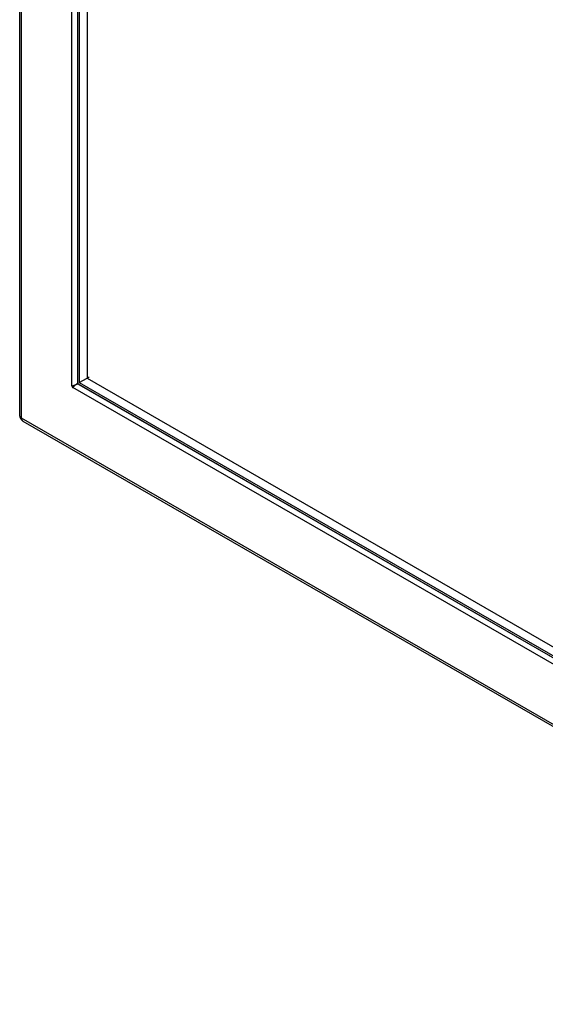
# Model space of a CAD drawing. Header units: inches. Extents: x 147.2 to 173.4, y 43.9 to 92.9.
# Tile 1 of 4: x 147.2 to 160.3, y 43.9 to 68.4. Entities that reach past the tile are written whole.
import ezdxf

# ---------------------------------------------------------------- set-up
doc = ezdxf.new("R2010")
doc.units = ezdxf.units.IN
doc.header["$MEASUREMENT"] = 0
doc.layers.add('Visible Edges(ANSI)', color=7, linetype='Continuous', lineweight=25)
doc.layers.add('Visible Tangent Edges(ANSI)', color=7, linetype='Continuous', lineweight=25)

msp = doc.modelspace()

# ---------------------------------------------------------------- linework, layer by layer
at = {"layer": 'Visible Edges(ANSI)'}
for p, q in [((147.213, 92.473), (147.213, 58.561)), ((148.653, 90.07), (148.653, 59.391)), ((148.695, 90.038), (148.695, 59.375)), ((148.89, 89.926), (148.89, 59.487)), ((148.695, 59.375), (148.89, 59.487)), ((148.89, 59.487), (148.945, 59.519)), ((148.89, 59.487), (170.797, 46.872)), ((148.653, 59.365), (148.657, 59.371)), ((148.673, 59.343), (148.665, 59.343)), ((148.688, 59.33), (170.803, 46.595)), ((148.695, 59.375), (170.797, 46.647)), ((147.294, 58.421), (172.464, 43.927))]:
    msp.add_line(p, q, dxfattribs=at)
at = {"layer": 'Visible Edges(ANSI)', "flags": 128}
for points in [[(148.513, 59.298), (148.513, 59.298), (148.513, 59.298), (148.513, 59.298), (148.513, 59.298), (148.513, 59.298), (148.514, 59.298), (148.514, 59.298), (148.514, 59.298), (148.514, 59.298), (148.514, 59.298), (148.514, 59.298), (148.515, 59.298), (148.515, 59.298), (148.515, 59.298), (148.515, 59.298), (148.516, 59.298), (148.516, 59.298), (148.516, 59.298), (148.516, 59.298), (148.517, 59.298), (148.517, 59.298), (148.517, 59.298), (148.517, 59.298), (148.517, 59.298)], [(148.517, 59.298), (148.522, 59.299), (148.527, 59.299), (148.532, 59.3), (148.538, 59.301), (148.543, 59.302), (148.549, 59.303), (148.555, 59.305), (148.561, 59.307), (148.567, 59.309), (148.573, 59.311), (148.579, 59.313), (148.586, 59.316), (148.592, 59.319), (148.598, 59.322), (148.604, 59.325), (148.61, 59.329), (148.616, 59.333), (148.622, 59.337), (148.628, 59.341), (148.633, 59.345), (148.638, 59.35), (148.643, 59.355), (148.648, 59.36), (148.653, 59.365)], [(148.54, 59.258), (148.54, 59.258), (148.54, 59.258), (148.54, 59.258), (148.54, 59.258), (148.54, 59.258), (148.54, 59.258), (148.539, 59.257), (148.539, 59.257), (148.539, 59.257), (148.539, 59.257), (148.539, 59.257), (148.539, 59.257), (148.539, 59.256), (148.538, 59.256), (148.538, 59.256), (148.538, 59.256), (148.538, 59.256), (148.538, 59.256), (148.538, 59.255), (148.538, 59.255), (148.538, 59.255), (148.537, 59.255), (148.537, 59.255), (148.537, 59.255)], [(148.665, 59.343), (148.659, 59.341), (148.652, 59.34), (148.645, 59.338), (148.639, 59.336), (148.632, 59.333), (148.626, 59.33), (148.619, 59.327), (148.613, 59.324), (148.607, 59.321), (148.601, 59.317), (148.595, 59.313), (148.59, 59.309), (148.584, 59.305), (148.579, 59.301), (148.574, 59.297), (148.569, 59.292), (148.565, 59.288), (148.56, 59.284), (148.556, 59.279), (148.553, 59.275), (148.549, 59.271), (148.546, 59.267), (148.543, 59.262), (148.54, 59.258)], [(148.636, 59.337), (148.635, 59.337), (148.635, 59.336), (148.635, 59.336), (148.635, 59.336), (148.635, 59.336), (148.634, 59.336), (148.634, 59.335), (148.634, 59.335), (148.634, 59.335), (148.634, 59.335), (148.633, 59.335), (148.633, 59.335), (148.633, 59.334), (148.633, 59.334), (148.633, 59.334), (148.632, 59.334), (148.632, 59.334), (148.632, 59.334), (148.632, 59.333), (148.632, 59.333), (148.631, 59.333), (148.631, 59.333), (148.631, 59.333), (148.631, 59.332)]]:
    msp.add_lwpolyline(points, dxfattribs=at)
at = {"layer": 'Visible Edges(ANSI)'}
msp.add_arc((147.374, 58.561), 0.161, 180, 240.064, dxfattribs=at)
for centre, major_axis, start_param, end_param in [((148.527, 59.278), (0.0125, -0.0217), 3.337817, 6.090828), ((148.576, 59.305), (0.0125, -0.0217), 4.355004, 5.061776), ((148.76, 59.411), (-0.125, 0.217), 1.548447, 1.590395), ((148.688, 59.371), (0.025, -0.0433), 3.928925, 5.499721)]:
    msp.add_ellipse(centre, major_axis=major_axis, ratio=0.578093, start_param=start_param, end_param=end_param, dxfattribs=at)
at = {"layer": 'Visible Tangent Edges(ANSI)'}
for p, q in [((147.26, 58.495), (147.26, 92.408)), ((148.513, 59.298), (148.513, 90.163)), ((148.653, 90.077), (148.653, 59.365)), ((170.814, 46.427), (148.537, 59.255)), ((148.665, 59.343), (170.809, 46.591)), ((172.431, 44.001), (147.26, 58.495))]:
    msp.add_line(p, q, dxfattribs=at)
for major_axis, ratio, start_param, end_param in [((-0.161, 0), 0.575862, 0, 0.785398), ((-0.08, -0.14), 0.578093, 5.495853, 6.283185)]:
    msp.add_ellipse((147.374, 58.561), major_axis=major_axis, ratio=ratio, start_param=start_param, end_param=end_param, dxfattribs=at)

doc.saveas('drawing.dxf')
